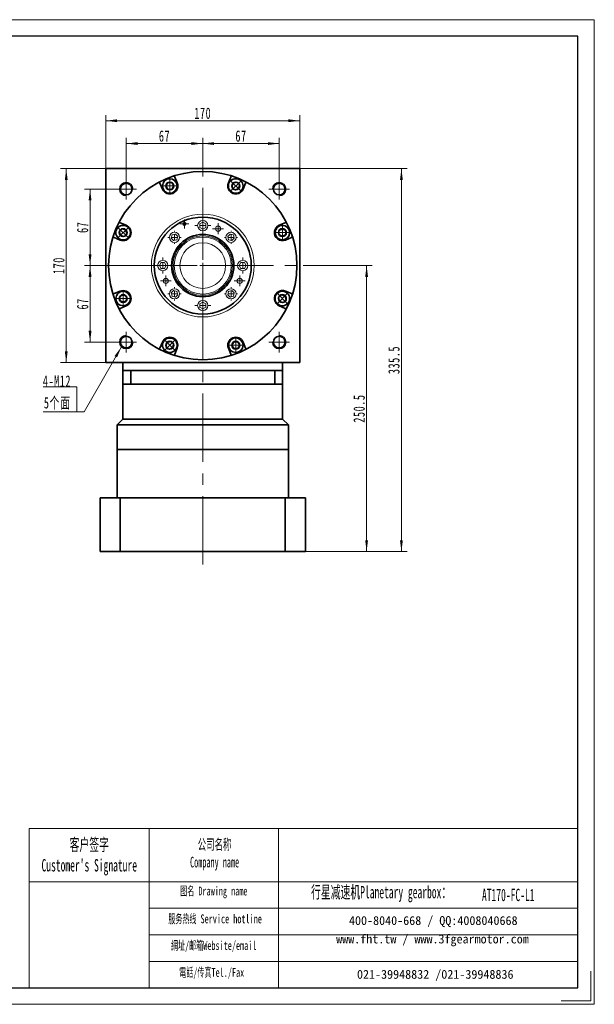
# Model space of a CAD drawing. Header units: millimetres. Extents: x 3611 to 4831, y 145 to 1024.
# Tile 3 of 3: x 4328 to 4831, y 145 to 1008. Entities that reach past the tile are written whole.
import ezdxf

# ---------------------------------------------------------------- set-up
doc = ezdxf.new("R2010")
doc.units = ezdxf.units.MM
doc.header["$LTSCALE"] = 5
doc.set_wipeout_variables(frame=1)
doc.linetypes.add('点画线', pattern=[18, 12, -2, 2, -2])
doc.layers.get('0').update_dxf_attribs({"lineweight": 18})
for name, color, linetype, lineweight in [('7标注层', 4, 'Continuous', 18), ('EB0', 7, 'Continuous', 35), ('SLD-0', 7, 'Continuous', 18), ('中心线层', 1, '点画线', 18), ('图框_外框线', 7, 'Continuous', 18), ('尺寸线层', 3, 'Continuous', 18), ('粗实线层', 7, 'Continuous', 35)]:
    doc.layers.add(name, color=color, linetype=linetype, lineweight=lineweight)
doc.styles.add('SLDTEXTSTYLE4', font='txt', dxfattribs={"width": 0.566667})
doc.styles.add('标准', font='txt', dxfattribs={"width": 0.667})
doc.dimstyles.new('a4-1-1.5', dxfattribs={"dimtxt": 4.5, "dimasz": 4.5, "dimexe": 2.25, "dimexo": 0, "dimgap": 0.75, "dimtad": 1, "dimdec": 3, "dimdsep": 46, "dimtxsty": '标准', "dimblk": '_CAXARROW', "dimcen": 0, "dimdle": 9, "dimazin": 2, "dimtfac": 0.707107, "dimtdec": 3, "dimtix": 1, "dimtmove": 2, "dimatfit": 3, "dimfxl": 0, "dimfrac": 2, "dimtolj": 1, "dimarcsym": 0})

# ---------------------------------------------------------------- blocks, each defined once
blk = doc.blocks.new('*X10')
at = {"layer": '尺寸线层', "linetype": 'Continuous'}
for points in [[(4402.9, 919.41), (4412.8, 920.65), (4412.8, 918.18)], [(4572.9, 919.41), (4563, 920.65), (4563, 918.18)]]:
    blk.add_hatch(color=0, dxfattribs=at).paths.add_polyline_path(points, flags=0)
at = {"layer": '尺寸线层', "color": 0, "linetype": 'Continuous'}
for p, q in [((4402.9, 877.51), (4402.9, 924.36)), ((4572.9, 877.51), (4572.9, 924.36)), ((4402.9, 919.41), (4572.9, 919.41))]:
    blk.add_line(p, q, dxfattribs=at)
at = {"layer": '尺寸线层', "color": 0, "insert": (4487.9, 925.93), "char_height": 9.9, "width": 26.9708, "attachment_point": 5, "line_spacing_factor": 1.15057, "style": '标准'}
blk.add_mtext('\\T1.1;170', dxfattribs=at)
blk = doc.blocks.new('_CAXARROW')
blk.add_hatch(color=0).paths.add_polyline_path([(0, 0), (-1, 0.125), (-1, -0.125)], flags=0)
blk = doc.blocks.new('*X11')
at = {"layer": '尺寸线层', "linetype": 'Continuous'}
for points in [[(4661.93, 877.51), (4663.17, 867.61), (4660.69, 867.61)], [(4661.93, 542.01), (4663.17, 551.91), (4660.69, 551.91)]]:
    blk.add_hatch(color=0, dxfattribs=at).paths.add_polyline_path(points, flags=0)
at = {"layer": '尺寸线层', "color": 0, "linetype": 'Continuous'}
for p, q in [((4572.9, 877.51), (4666.88, 877.51)), ((4661.93, 877.51), (4661.93, 542.01)), ((4577.9, 542.01), (4666.88, 542.01))]:
    blk.add_line(p, q, dxfattribs=at)
at = {"layer": '尺寸线层', "color": 0, "insert": (4655.41, 709.76), "char_height": 9.9, "width": 48.4389, "attachment_point": 5, "rotation": 90, "line_spacing_factor": 1.15057, "style": '标准'}
blk.add_mtext('\\T1.1;335.5', dxfattribs=at)
blk = doc.blocks.new('*X12')
at = {"layer": '尺寸线层', "linetype": 'Continuous'}
for points in [[(4631.44, 792.51), (4632.68, 782.61), (4630.2, 782.61)], [(4631.44, 542.01), (4632.68, 551.91), (4630.2, 551.91)]]:
    blk.add_hatch(color=0, dxfattribs=at).paths.add_polyline_path(points, flags=0)
at = {"layer": '尺寸线层', "color": 0, "linetype": 'Continuous'}
for p, q in [((4575.9, 792.51), (4636.39, 792.51)), ((4631.44, 792.51), (4631.44, 542.01)), ((4576.9, 542.01), (4636.39, 542.01))]:
    blk.add_line(p, q, dxfattribs=at)
at = {"layer": '尺寸线层', "color": 0, "insert": (4624.92, 667.26), "char_height": 9.9, "width": 48.5856, "attachment_point": 5, "rotation": 90, "line_spacing_factor": 1.15057, "style": '标准'}
blk.add_mtext('\\T1.1;250.5', dxfattribs=at)
blk = doc.blocks.new('*X13')
at = {"layer": '尺寸线层', "linetype": 'Continuous'}
for points in [[(4420.9, 899.43), (4430.8, 900.66), (4430.8, 898.19)], [(4487.9, 899.43), (4478, 900.66), (4478, 898.19)]]:
    blk.add_hatch(color=0, dxfattribs=at).paths.add_polyline_path(points, flags=0)
at = {"layer": '尺寸线层', "color": 0, "linetype": 'Continuous'}
for p, q in [((4420.9, 868.51), (4420.9, 904.38)), ((4420.9, 899.43), (4487.9, 899.43)), ((4487.9, 880.51), (4487.9, 904.38))]:
    blk.add_line(p, q, dxfattribs=at)
at = {"layer": '尺寸线层', "color": 0, "insert": (4454.4, 905.94), "char_height": 9.9, "width": 19.8, "attachment_point": 5, "line_spacing_factor": 1.15057, "style": '标准'}
blk.add_mtext('\\T1.1;67', dxfattribs=at)
blk = doc.blocks.new('*X14')
at = {"layer": '尺寸线层', "linetype": 'Continuous'}
for points in [[(4487.9, 899.43), (4497.8, 900.66), (4497.8, 898.19)], [(4554.9, 899.43), (4545, 900.66), (4545, 898.19)]]:
    blk.add_hatch(color=0, dxfattribs=at).paths.add_polyline_path(points, flags=0)
at = {"layer": '尺寸线层', "color": 0, "linetype": 'Continuous'}
for p, q in [((4487.9, 880.51), (4487.9, 904.38)), ((4487.9, 899.43), (4554.9, 899.43)), ((4554.9, 868.51), (4554.9, 904.38))]:
    blk.add_line(p, q, dxfattribs=at)
at = {"layer": '尺寸线层', "color": 0, "insert": (4521.4, 905.94), "char_height": 9.9, "width": 19.8, "attachment_point": 5, "line_spacing_factor": 1.15057, "style": '标准'}
blk.add_mtext('\\T1.1;67', dxfattribs=at)
blk = doc.blocks.new('*X15')
at = {"layer": '尺寸线层', "linetype": 'Continuous'}
for points in [[(4389.17, 859.51), (4390.41, 849.61), (4387.94, 849.61)], [(4389.17, 792.51), (4390.41, 802.41), (4387.94, 802.41)]]:
    blk.add_hatch(color=0, dxfattribs=at).paths.add_polyline_path(points, flags=0)
at = {"layer": '尺寸线层', "color": 0, "linetype": 'Continuous'}
for p, q in [((4411.9, 859.51), (4384.22, 859.51)), ((4389.17, 859.51), (4389.17, 792.51)), ((4399.9, 792.51), (4384.22, 792.51))]:
    blk.add_line(p, q, dxfattribs=at)
at = {"layer": '尺寸线层', "color": 0, "insert": (4382.66, 826.01), "char_height": 9.9, "width": 19.8, "attachment_point": 5, "rotation": 90, "line_spacing_factor": 1.15057, "style": '标准'}
blk.add_mtext('\\T1.1;67', dxfattribs=at)
blk = doc.blocks.new('*X16')
at = {"layer": '尺寸线层', "linetype": 'Continuous'}
for points in [[(4389.17, 792.51), (4390.41, 782.61), (4387.94, 782.61)], [(4389.17, 725.51), (4390.41, 735.41), (4387.94, 735.41)]]:
    blk.add_hatch(color=0, dxfattribs=at).paths.add_polyline_path(points, flags=0)
at = {"layer": '尺寸线层', "color": 0, "linetype": 'Continuous'}
for p, q in [((4399.9, 792.51), (4384.22, 792.51)), ((4389.17, 792.51), (4389.17, 725.51)), ((4411.9, 725.51), (4384.22, 725.51))]:
    blk.add_line(p, q, dxfattribs=at)
at = {"layer": '尺寸线层', "color": 0, "insert": (4382.66, 759.01), "char_height": 9.9, "width": 19.8, "attachment_point": 5, "rotation": 90, "line_spacing_factor": 1.15057, "style": '标准'}
blk.add_mtext('\\T1.1;67', dxfattribs=at)
blk = doc.blocks.new('*X17')
at = {"layer": '尺寸线层', "linetype": 'Continuous'}
for points in [[(4368.31, 877.51), (4369.54, 867.61), (4367.07, 867.61)], [(4368.31, 707.51), (4369.54, 717.41), (4367.07, 717.41)]]:
    blk.add_hatch(color=0, dxfattribs=at).paths.add_polyline_path(points, flags=0)
at = {"layer": '尺寸线层', "color": 0, "linetype": 'Continuous'}
for p, q in [((4402.9, 877.51), (4363.36, 877.51)), ((4368.31, 877.51), (4368.31, 707.51)), ((4402.9, 707.51), (4363.36, 707.51))]:
    blk.add_line(p, q, dxfattribs=at)
at = {"layer": '尺寸线层', "color": 0, "insert": (4361.79, 792.51), "char_height": 9.9, "width": 26.9708, "attachment_point": 5, "rotation": 90, "line_spacing_factor": 1.15057, "style": '标准'}
blk.add_mtext('\\T1.1;170', dxfattribs=at)
blk = doc.blocks.new('*X18')
at = {"layer": '中心线层', "linetype": '点画线', "lineweight": 18}
for p, q in [((-7.37, 0), (7.37, 0)), ((0, -7.37), (0, 7.37))]:
    blk.add_line(p, q, dxfattribs=at)
at = {"layer": '粗实线层'}
for p, q in [((-3.46, 0), (-1.73, 3)), ((-3.46, 0), (-1.73, -3)), ((-1.73, 3), (1.73, 3)), ((3.46, 0), (1.73, 3)), ((3.46, 0), (1.73, 3)), ((3.46, 0), (1.73, -3)), ((-1.73, -3), (1.73, -3))]:
    blk.add_line(p, q, dxfattribs=at)
blk.add_circle((0, 0), 3.46, dxfattribs=at)
for start, end in [(0, 180), (180, 360)]:
    blk.add_arc((0, 0), 6.37, start, end, dxfattribs=at)
blk = doc.blocks.new('*X19')
at = {"layer": '尺寸线层', "linetype": 'Continuous'}
blk.add_hatch(color=0, dxfattribs=at).paths.add_polyline_path([(39.19, 56.94), (35.35, 47.73), (33.2, 48.96)], flags=0)
at = {"layer": '尺寸线层', "color": 0, "linetype": 'Continuous'}
blk.add_line((39.19, 56.94), (6.6, 0), dxfattribs=at)
at = {"layer": '尺寸线层', "color": 0}
for p, q in [((0, 22.12), (-29.39, 22.12)), ((0, 0), (0, 22.12)), ((0, 0), (-29.39, 0)), ((6.6, 0), (0, 0))]:
    blk.add_line(p, q, dxfattribs=at)
at = {"layer": '尺寸线层', "color": 0, "insert": (-4.95, 1.98), "char_height": 9.9, "width": 48.8791, "attachment_point": 9, "line_spacing_factor": 1.15057, "style": '标准'}
blk.add_mtext('\\T1.1;4-M12\\P5个面', dxfattribs=at)
blk = doc.blocks.new('SW_CENTERMARKSYMBOL_0')
at = {"color": 0, "linetype": 'Continuous', "lineweight": 0}
for p, q in [((0, 5), (0, 47.5)), ((-5, 0), (-47.5, 0)), ((0, 0), (-2.5, 0)), ((0, 0), (0, 2.5)), ((0, 0), (0, -2.5)), ((0, 0), (2.5, 0)), ((5, 0), (47.5, 0)), ((0, -5), (0, -47.5))]:
    blk.add_line(p, q, dxfattribs=at)
blk = doc.blocks.new('SW_CENTERMARKSYMBOL_1')
at = {"color": 0, "linetype": 'Continuous', "lineweight": 0}
for p, q in [((-5, 0), (-7, 0)), ((0, 0), (-2.5, 0)), ((0, 5), (0, 7)), ((0, 0), (0, 2.5)), ((0, 0), (0, -2.5)), ((0, 0), (2.5, 0)), ((5, 0), (7, 0)), ((0, -5), (0, -7))]:
    blk.add_line(p, q, dxfattribs=at)
blk = doc.blocks.new('SW_CENTERMARKSYMBOL_2')
at = {"color": 0, "linetype": 'Continuous', "lineweight": 0}
for p, q in [((-5, 0), (-5.8, 0)), ((0, 0), (-2.5, 0)), ((0, 5), (0, 5.8)), ((0, 0), (0, 2.5)), ((0, 0), (0, -2.5)), ((0, 0), (2.5, 0)), ((5, 0), (5.8, 0)), ((0, -5), (0, -5.8))]:
    blk.add_line(p, q, dxfattribs=at)
blk = doc.blocks.new('SW_CENTERMARKSYMBOL_3')
at = {"color": 0, "linetype": 'Continuous', "lineweight": 0}
for p, q in [((-5, 0), (-7, 0)), ((0, 0), (-2.5, 0)), ((0, 5), (0, 7)), ((0, 0), (0, 2.5)), ((0, 0), (0, -2.5)), ((0, 0), (2.5, 0)), ((5, 0), (7, 0)), ((0, -5), (0, -7))]:
    blk.add_line(p, q, dxfattribs=at)
blk = doc.blocks.new('SW_CENTERMARKSYMBOL_4')
at = {"color": 0, "linetype": 'Continuous', "lineweight": 0}
for p, q in [((-5, 0), (-5.8, 0)), ((0, 0), (-2.5, 0)), ((0, 5), (0, 5.8)), ((0, 0), (0, 2.5)), ((0, 0), (0, -2.5)), ((0, 0), (2.5, 0)), ((5, 0), (5.8, 0)), ((0, -5), (0, -5.8))]:
    blk.add_line(p, q, dxfattribs=at)
blk = doc.blocks.new('SW_CENTERMARKSYMBOL_5')
at = {"color": 0, "linetype": 'Continuous', "lineweight": 0}
for p, q in [((-5, 0), (-7, 0)), ((0, 0), (-2.5, 0)), ((0, 5), (0, 7)), ((0, 0), (0, 2.5)), ((0, 0), (0, -2.5)), ((0, 0), (2.5, 0)), ((5, 0), (7, 0)), ((0, -5), (0, -7))]:
    blk.add_line(p, q, dxfattribs=at)
blk = doc.blocks.new('SW_CENTERMARKSYMBOL_6')
at = {"color": 0, "linetype": 'Continuous', "lineweight": 0}
for p, q in [((-5, 0), (-5.8, 0)), ((0, 0), (-2.5, 0)), ((0, 5), (0, 5.8)), ((0, 0), (0, 2.5)), ((0, 0), (0, -2.5)), ((0, 0), (2.5, 0)), ((5, 0), (5.8, 0)), ((0, -5), (0, -5.8))]:
    blk.add_line(p, q, dxfattribs=at)
blk = doc.blocks.new('SW_CENTERMARKSYMBOL_7')
at = {"color": 0, "linetype": 'Continuous', "lineweight": 0}
for p, q in [((-5, 0), (-7, 0)), ((0, 0), (-2.5, 0)), ((0, 5), (0, 7)), ((0, 0), (0, 2.5)), ((0, 0), (0, -2.5)), ((0, 0), (2.5, 0)), ((5, 0), (7, 0)), ((0, -5), (0, -7))]:
    blk.add_line(p, q, dxfattribs=at)
blk = doc.blocks.new('SW_CENTERMARKSYMBOL_8')
at = {"color": 0, "linetype": 'Continuous', "lineweight": 0}
for p, q in [((-5, 0), (-5.8, 0)), ((0, 0), (-2.5, 0)), ((0, 5), (0, 5.8)), ((0, 0), (0, 2.5)), ((0, 0), (0, -2.5)), ((0, 0), (2.5, 0)), ((5, 0), (5.8, 0)), ((0, -5), (0, -5.8))]:
    blk.add_line(p, q, dxfattribs=at)
blk = doc.blocks.new('SW_CENTERMARKSYMBOL_9')
at = {"color": 0, "linetype": 'Continuous', "lineweight": 0}
for p, q in [((-2.5, 0), (-3.96, 0)), ((0, 0), (-2.5, 0)), ((0, 2.5), (0, 3.96)), ((0, 0), (0, 2.5)), ((0, 0), (0, -2.5)), ((0, 0), (2.5, 0)), ((2.5, 0), (3.96, 0)), ((0, -2.5), (0, -3.96))]:
    blk.add_line(p, q, dxfattribs=at)
blk = doc.blocks.new('SW_CENTERMARKSYMBOL_10')
at = {"color": 0, "linetype": 'Continuous', "lineweight": 0}
for p, q in [((-2.5, 0), (-4.75, 0)), ((0, 0), (-2.5, 0)), ((0, 2.5), (0, 4.75)), ((0, 0), (0, 2.5)), ((0, 0), (0, -2.5)), ((0, 0), (2.5, 0)), ((2.5, 0), (4.75, 0)), ((0, -2.5), (0, -4.75))]:
    blk.add_line(p, q, dxfattribs=at)
blk = doc.blocks.new('SW_CENTERMARKSYMBOL_11')
at = {"color": 0, "linetype": 'Continuous', "lineweight": 0}
for p, q in [((-2.5, 0), (-4.75, 0)), ((0, 0), (-2.5, 0)), ((0, 2.5), (0, 4.75)), ((0, 0), (0, 2.5)), ((0, 0), (0, -2.5)), ((0, 0), (2.5, 0)), ((2.5, 0), (4.75, 0)), ((0, -2.5), (0, -4.75))]:
    blk.add_line(p, q, dxfattribs=at)
blk = doc.blocks.new('SW_CENTERMARKSYMBOL_12')
at = {"color": 0, "linetype": 'Continuous', "lineweight": 0}
for p, q in [((-2.5, 0), (-4.75, 0)), ((0, 0), (-2.5, 0)), ((0, 2.5), (0, 4.75)), ((0, 0), (0, 2.5)), ((0, 0), (0, -2.5)), ((0, 0), (2.5, 0)), ((2.5, 0), (4.75, 0)), ((0, -2.5), (0, -4.75))]:
    blk.add_line(p, q, dxfattribs=at)

msp = doc.modelspace()

# ---------------------------------------------------------------- linework, layer by layer
at = {"color": 7, "linetype": 'Continuous', "lineweight": 15}
for p, q in [((4485.2996, 829.0091), (4485.1496, 829.0957)), ((4487.8977, 830.5091), (4485.2996, 829.0091)), ((4485.2996, 829.0091), (4485.2996, 826.0091)), ((4485.2996, 829.0091), (4485.4496, 828.9225)), ((4487.8977, 830.6823), (4487.8977, 830.5091)), ((4490.4957, 829.0091), (4487.8977, 830.5091)), ((4487.8977, 830.3359), (4487.8977, 830.5091)), ((4490.3457, 828.9225), (4490.4957, 829.0091)), ((4490.6457, 829.0957), (4490.4957, 829.0091)), ((4490.4957, 826.0091), (4490.4957, 829.0091)), ((4460.9051, 819.5016), (4461.0276, 819.3791)), ((4463.9254, 820.1556), (4461.0276, 819.3791)), ((4463.8806, 819.9883), (4463.9254, 820.1556)), ((4463.9702, 820.3229), (4463.9254, 820.1556)), ((4466.0467, 818.0343), (4463.9254, 820.1556)), ((4485.1496, 825.9225), (4485.2996, 826.0091)), ((4485.4496, 826.0957), (4485.2996, 826.0091)), ((4485.2996, 826.0091), (4487.8977, 824.5091)), ((4487.8977, 824.5091), (4490.4957, 826.0091)), ((4487.8977, 824.6823), (4487.8977, 824.5091)), ((4487.8977, 824.3359), (4487.8977, 824.5091)), ((4490.3457, 826.0957), (4490.4957, 826.0091)), ((4490.6457, 825.9225), (4490.4957, 826.0091)), ((4511.87, 820.1556), (4509.7486, 818.0343)), ((4511.87, 820.1556), (4511.8251, 820.3229)), ((4514.7677, 819.3791), (4511.87, 820.1556)), ((4511.87, 820.1556), (4511.9148, 819.9883)), ((4514.8902, 819.5016), (4514.7677, 819.3791)), ((4460.2512, 816.4814), (4460.0839, 816.4365)), ((4461.0276, 819.3791), (4460.2512, 816.4814)), ((4460.2512, 816.4814), (4460.4185, 816.5262)), ((4460.2512, 816.4814), (4462.3725, 814.36)), ((4461.1501, 819.2567), (4461.0276, 819.3791)), ((4462.3276, 814.1927), (4462.3725, 814.36)), ((4462.3725, 814.36), (4465.2703, 815.1365)), ((4462.4173, 814.5273), (4462.3725, 814.36)), ((4465.1478, 815.259), (4465.2703, 815.1365)), ((4465.2703, 815.1365), (4466.0467, 818.0343)), ((4465.3927, 815.014), (4465.2703, 815.1365)), ((4465.8794, 817.9895), (4466.0467, 818.0343)), ((4466.214, 818.0791), (4466.0467, 818.0343)), ((4509.5813, 818.0791), (4509.7486, 818.0343)), ((4509.7486, 818.0343), (4510.5251, 815.1365)), ((4509.9159, 817.9895), (4509.7486, 818.0343)), ((4510.4026, 815.014), (4510.5251, 815.1365)), ((4510.6476, 815.259), (4510.5251, 815.1365)), ((4510.5251, 815.1365), (4513.4229, 814.36)), ((4513.378, 814.5273), (4513.4229, 814.36)), ((4513.4229, 814.36), (4515.5442, 816.4814)), ((4513.4677, 814.1927), (4513.4229, 814.36)), ((4514.6453, 819.2567), (4514.7677, 819.3791)), ((4515.5442, 816.4814), (4514.7677, 819.3791)), ((4515.3769, 816.5262), (4515.5442, 816.4814)), ((4515.7115, 816.4365), (4515.5442, 816.4814)), ((4451.3977, 795.1072), (4449.8977, 792.5091)), ((4451.3111, 795.2572), (4451.3977, 795.1072)), ((4454.3977, 795.1072), (4451.3977, 795.1072)), ((4451.4843, 794.9572), (4451.3977, 795.1072)), ((4454.3111, 794.9572), (4454.3977, 795.1072)), ((4454.4843, 795.2572), (4454.3977, 795.1072)), ((4455.8977, 792.5091), (4454.3977, 795.1072)), ((4521.3977, 795.1072), (4519.8977, 792.5091)), ((4521.3111, 795.2572), (4521.3977, 795.1072)), ((4524.3977, 795.1072), (4521.3977, 795.1072)), ((4521.4843, 794.9572), (4521.3977, 795.1072)), ((4524.3977, 795.1072), (4524.3111, 794.9572)), ((4524.3977, 795.1072), (4524.4843, 795.2572)), ((4525.8977, 792.5091), (4524.3977, 795.1072)), ((4449.7245, 792.5091), (4449.8977, 792.5091)), ((4449.8977, 792.5091), (4451.3977, 789.911)), ((4450.0709, 792.5091), (4449.8977, 792.5091)), ((4451.3977, 789.911), (4451.3111, 789.761)), ((4451.3977, 789.911), (4451.4843, 790.061)), ((4451.3977, 789.911), (4454.3977, 789.911)), ((4454.3111, 790.061), (4454.3977, 789.911)), ((4454.3977, 789.911), (4455.8977, 792.5091)), ((4454.4843, 789.761), (4454.3977, 789.911)), ((4455.7245, 792.5091), (4455.8977, 792.5091)), ((4456.0709, 792.5091), (4455.8977, 792.5091)), ((4519.7245, 792.5091), (4519.8977, 792.5091)), ((4519.8977, 792.5091), (4521.3977, 789.911)), ((4520.0709, 792.5091), (4519.8977, 792.5091)), ((4521.3111, 789.761), (4521.3977, 789.911)), ((4521.4843, 790.061), (4521.3977, 789.911)), ((4521.3977, 789.911), (4524.3977, 789.911)), ((4524.3111, 790.061), (4524.3977, 789.911)), ((4524.3977, 789.911), (4525.8977, 792.5091)), ((4524.4843, 789.761), (4524.3977, 789.911)), ((4525.7245, 792.5091), (4525.8977, 792.5091)), ((4526.0709, 792.5091), (4525.8977, 792.5091)), ((4460.0839, 768.5816), (4460.2512, 768.5368)), ((4462.3725, 770.6581), (4460.2512, 768.5368)), ((4460.2512, 768.5368), (4461.0276, 765.639)), ((4460.4185, 768.492), (4460.2512, 768.5368)), ((4462.3276, 770.8254), (4462.3725, 770.6581)), ((4465.2703, 769.8817), (4462.3725, 770.6581)), ((4462.4173, 770.4908), (4462.3725, 770.6581)), ((4465.1478, 769.7592), (4465.2703, 769.8817)), ((4465.3927, 770.0041), (4465.2703, 769.8817)), ((4466.0467, 766.9839), (4465.2703, 769.8817)), ((4510.5251, 769.8817), (4509.7486, 766.9839)), ((4510.4026, 770.0041), (4510.5251, 769.8817)), ((4513.4229, 770.6581), (4510.5251, 769.8817)), ((4510.6476, 769.7592), (4510.5251, 769.8817)), ((4513.378, 770.4908), (4513.4229, 770.6581)), ((4513.4677, 770.8254), (4513.4229, 770.6581)), ((4515.5442, 768.5368), (4513.4229, 770.6581)), ((4514.7677, 765.639), (4515.5442, 768.5368)), ((4515.5442, 768.5368), (4515.3769, 768.492)), ((4515.5442, 768.5368), (4515.7115, 768.5816)), ((4460.9051, 765.5166), (4461.0276, 765.639)), ((4461.1501, 765.7615), (4461.0276, 765.639)), ((4461.0276, 765.639), (4463.9254, 764.8626)), ((4463.9254, 764.8626), (4463.8806, 765.0299)), ((4463.9254, 764.8626), (4466.0467, 766.9839)), ((4463.9254, 764.8626), (4463.9702, 764.6953)), ((4465.8794, 767.0287), (4466.0467, 766.9839)), ((4466.214, 766.9391), (4466.0467, 766.9839)), ((4485.1496, 759.0957), (4485.2996, 759.0091)), ((4487.8977, 760.5091), (4485.2996, 759.0091)), ((4487.8977, 760.6823), (4487.8977, 760.5091)), ((4490.4957, 759.0091), (4487.8977, 760.5091)), ((4487.8977, 760.3359), (4487.8977, 760.5091)), ((4490.6457, 759.0957), (4490.4957, 759.0091)), ((4509.5813, 766.9391), (4509.7486, 766.9839)), ((4509.9159, 767.0287), (4509.7486, 766.9839)), ((4509.7486, 766.9839), (4511.87, 764.8626)), ((4511.8251, 764.6953), (4511.87, 764.8626)), ((4511.87, 764.8626), (4514.7677, 765.639)), ((4511.9148, 765.0299), (4511.87, 764.8626)), ((4514.6453, 765.7615), (4514.7677, 765.639)), ((4514.8902, 765.5166), (4514.7677, 765.639)), ((4485.1496, 755.9225), (4485.2996, 756.0091)), ((4485.2996, 759.0091), (4485.2996, 756.0091)), ((4485.4496, 758.9225), (4485.2996, 759.0091)), ((4485.4496, 756.0957), (4485.2996, 756.0091)), ((4485.2996, 756.0091), (4487.8977, 754.5091)), ((4487.8977, 754.5091), (4490.4957, 756.0091)), ((4487.8977, 754.6823), (4487.8977, 754.5091)), ((4487.8977, 754.3359), (4487.8977, 754.5091)), ((4490.3457, 758.9225), (4490.4957, 759.0091)), ((4490.4957, 756.0091), (4490.3457, 756.0957)), ((4490.4957, 756.0091), (4490.4957, 759.0091)), ((4490.4957, 756.0091), (4490.6457, 755.9225))]:
    msp.add_line(p, q, dxfattribs=at)
msp.add_line((4440.8924, 299.3139), (4440.8924, 159.8902))
for centre, radius in [((4487.8977, 792.5091), 45), ((4471.8096, 829.0653), 1.458), ((4471.8096, 829.0653), 1.0389), ((4487.8977, 827.5091), 4.5), ((4501.2916, 824.8449), 2.25), ((4487.8977, 792.5091), 25), ((4452.8977, 792.5091), 4.5), ((4522.8977, 792.5091), 4.5), ((4455.5619, 779.1152), 2.25), ((4520.2335, 779.1152), 2.25), ((4487.8977, 757.5091), 4.5)]:
    msp.add_circle(centre, radius, dxfattribs=at)
msp.add_circle((4487.8977, 792.5091), 20)
for centre, radius, start, end in [((4463.1489, 817.2578), 4.5, 45, 225), ((4463.1489, 817.2578), 4.5, 225, 45), ((4512.6464, 817.2578), 4.5, 135, 315), ((4512.6464, 817.2578), 4.5, 315, 135), ((4487.8977, 792.5091), 26.0288, 90.0010597, 180), ((4487.8977, 792.5091), 26.031, 270, 90), ((4487.8977, 792.5091), 26.0288, 180, 269.9989015), ((4463.1489, 767.7603), 4.5, 135, 315), ((4463.1489, 767.7603), 4.5, 315, 135), ((4512.6464, 767.7603), 4.5, 45, 225), ((4512.6464, 767.7603), 4.5, 225, 45)]:
    msp.add_arc(centre, radius, start, end, dxfattribs=at)
at = {"layer": '7标注层', "color": 0}
msp.add_line((4335.719, 299.3139), (4335.719, 159.9141), dxfattribs=at)
at = {"layer": 'EB0', "linetype": 'Continuous', "lineweight": 35}
for p, q in [((4417.8977, 700.5091), (4557.8977, 700.5091)), ((4417.8977, 688.5091), (4417.8977, 658.0091)), ((4557.8977, 688.5091), (4557.8977, 658.0091)), ((4412.8977, 653.0091), (4417.8977, 658.0091)), ((4562.8977, 653.0091), (4557.8977, 658.0091)), ((4412.8977, 631.5091), (4412.8977, 653.0091)), ((4562.8977, 631.5091), (4562.8977, 653.0091)), ((4562.8977, 631.5091), (4412.8977, 631.5091)), ((4397.8977, 589.0091), (4397.8977, 542.0091)), ((4577.8977, 589.0091), (4397.8977, 589.0091)), ((4577.8977, 589.0091), (4577.8977, 542.0091)), ((4397.8977, 542.0091), (4577.8977, 542.0091))]:
    msp.add_line(p, q, dxfattribs=at)
at = {"layer": 'EB0'}
for p, q in [((4412.8977, 631.5091), (4412.8977, 589.0091)), ((4562.8977, 631.5091), (4562.8977, 589.0091))]:
    msp.add_line(p, q, dxfattribs=at)
at = {"layer": '中心线层'}
for p, q in [((4487.8977, 530.5314), (4487.8977, 880.5091)), ((4420.8977, 850.5091), (4420.8977, 868.5091)), ((4554.8977, 868.5091), (4554.8977, 850.5091)), ((4411.8977, 859.5091), (4429.8977, 859.5091)), ((4545.8977, 859.5091), (4563.8977, 859.5091)), ((4399.8977, 792.5091), (4575.8977, 792.5091)), ((4420.8977, 716.5091), (4420.8977, 734.5091)), ((4554.8977, 734.5091), (4554.8977, 716.5091)), ((4429.8977, 725.5091), (4411.8977, 725.5091)), ((4563.8977, 725.5091), (4545.8977, 725.5091))]:
    msp.add_line(p, q, dxfattribs=at)
at = {"layer": '图框_外框线'}
for p, q in [((4335.719, 299.3139), (4440.8924, 299.3139)), ((4440.8924, 299.3139), (4440.8924, 159.9141)), ((4440.8924, 299.3139), (4816.3915, 299.3139)), ((4554.2096, 299.3139), (4554.2096, 159.9141)), ((4335.719, 252.7961), (4440.8924, 252.7961)), ((4440.8924, 252.7961), (4816.3915, 252.7961)), ((4440.8924, 229.5372), (4816.3915, 229.5372)), ((4440.8924, 206.2782), (4816.3915, 206.2782)), ((4440.8924, 183.0193), (4816.3915, 183.0193))]:
    msp.add_line(p, q, dxfattribs=at)
at = {"layer": '图框_外框线', "color": 3}
msp.add_lwpolyline([(4828.0081, 174.4348), (4828.0081, 148.2975), (4801.8708, 148.2975)], dxfattribs=at)
at = {"layer": '粗实线层'}
for p, q in [((4402.8977, 707.5091), (4402.8977, 877.5091)), ((4402.8977, 877.5091), (4572.8977, 877.5091)), ((4572.8977, 707.5091), (4572.8977, 877.5091)), ((4417.8977, 700.5091), (4417.8977, 707.5091)), ((4557.8977, 700.5091), (4557.8977, 707.5091)), ((4417.8977, 700.5091), (4417.8977, 688.5091)), ((4424.8977, 700.5091), (4424.8977, 688.5091)), ((4550.8977, 700.5091), (4550.8977, 688.5091)), ((4557.8977, 700.5091), (4557.8977, 688.5091)), ((4557.8977, 688.5091), (4417.8977, 688.5091)), ((4417.8977, 658.0091), (4557.8977, 658.0091)), ((4412.8977, 653.0091), (4562.8977, 653.0091)), ((4412.8977, 631.5091), (4562.8977, 631.5091)), ((4412.8977, 589.0091), (4412.8977, 631.5091)), ((4562.8977, 631.5091), (4562.8977, 589.0091)), ((4415.6896, 542.0091), (4415.6896, 589.0091)), ((4560.1057, 542.0091), (4560.1057, 589.0091))]:
    msp.add_line(p, q, dxfattribs=at)
msp.add_lwpolyline([(4572.8977, 707.5091), (4402.8977, 707.5091)], dxfattribs=at)
for centre, radius in [((4487.8977, 792.5091), 82.5), ((4420.8977, 859.5091), 5.1), ((4554.8977, 859.5091), 5.1), ((4487.8977, 792.5091), 42.5), ((4487.8977, 792.5091), 27.25), ((4420.8977, 725.5091), 5.1), ((4554.8977, 725.5091), 5.1)]:
    msp.add_circle(centre, radius, dxfattribs=at)
at = {"layer": '粗实线层', "lineweight": 18}
for centre, start, end in [((4420.8977, 859.5091), 0, 270), ((4554.8977, 859.5091), 270, 180), ((4420.8977, 725.5091), 90, 360), ((4554.8977, 725.5091), 180, 90)]:
    msp.add_arc(centre, 6, start, end, dxfattribs=at)

# ---------------------------------------------------------------- block references
at = {"color": 7, "linetype": 'Continuous', "lineweight": 0}
for name, p in [('SW_CENTERMARKSYMBOL_0', (4487.8977, 792.5091)), ('SW_CENTERMARKSYMBOL_9', (4471.8096, 829.0653)), ('SW_CENTERMARKSYMBOL_1', (4487.8977, 827.5091)), ('SW_CENTERMARKSYMBOL_10', (4501.2916, 824.8449)), ('SW_CENTERMARKSYMBOL_2', (4463.1489, 817.2578)), ('SW_CENTERMARKSYMBOL_8', (4512.6464, 817.2578)), ('SW_CENTERMARKSYMBOL_3', (4452.8977, 792.5091)), ('SW_CENTERMARKSYMBOL_7', (4522.8977, 792.5091)), ('SW_CENTERMARKSYMBOL_11', (4455.5619, 779.1152)), ('SW_CENTERMARKSYMBOL_12', (4520.2335, 779.1152)), ('SW_CENTERMARKSYMBOL_4', (4463.1489, 767.7603)), ('SW_CENTERMARKSYMBOL_6', (4512.6464, 767.7603)), ('SW_CENTERMARKSYMBOL_5', (4487.8977, 757.5091))]:
    msp.add_blockref(name, p, dxfattribs=at)
at = {"layer": '尺寸线层'}
msp.add_blockref('*X19', (4377.4649, 664.3268), dxfattribs=at)

# ---------------------------------------------------------------- texts
at = {"layer": 'SLD-0', "color": 1, "attachment_point": 2, "style": 'SLDTEXTSTYLE4'}
for s, insert, char_height, width in [("{\\fSimSun|b1|i0|c134|p2;客户签字\\PCustomer's Signature}", (4388.487, 290.7079), 10.85416, 135.026867), ('{\\fSimSun|b1|i0|c134|p2;公司名称\\PCompany name}', (4498.2697, 290.1317), 9.303566, 120.452126), ('{\\fSimSun|b1|i0|c134|p2;  \\H1.1667x;行星减速机Planetary gearbox\\fSimSun|b0|i0|c134|p2;：}', (4640.5646, 249.1067), 9.303566, 146.323131), ('{\\fSimSun|b1|i0|c134|p2;图名 Drawing name}', (4497.6338, 248.5086), 7.752971, 99.150303), ('AT170-FC-L1', (4755.5062, 246.6365), 10.85416, 78.99093), ('{\\fSimSun|b1|i0|c134|p2;服务热线 Service hotline}', (4498.7332, 224.1296), 7.752971, 110.462962), ('{\\fSimSun|b1|i0|c134|p2;網址/邮箱Website/email}', (4497.526, 200.7711), 7.752971, 114.981547), ('{\\fSimSun|b1|i0|c134|p2;電話/传真Tel./Fax}', (4495.789, 177.2305), 7.752971, 116.364438)]:
    msp.add_mtext(s, dxfattribs=dict(at, insert=insert, char_height=char_height, width=width))
at = {"layer": 'SLD-0', "color": 1, "char_height": 7.752971, "attachment_point": 2}
for s, insert, width in [('{\\fSimSun|b1|i0|c134|p2;400-8040-668 / QQ:4008040668}', (4689.8469, 222.6481), 225.730932), ('{\\fSimSun|b1|i0|c134|p2;www.fht.tw / www.3fgearmotor.com }', (4689.132, 206.4998), 225.985043), ('{\\fSimSun|b1|i0|c134|p2;021-39948832 /021-39948836 }', (4691.5759, 175.5353), 172.556675)]:
    msp.add_mtext(s, dxfattribs=dict(at, insert=insert, width=width))

# ---------------------------------------------------------------- dimensions: what is measured, and where the dimension line sits
at = {"layer": '尺寸线层'}
for base, p1, p2, picture, middle in [((4572.8977, 919.4144), (4402.8977, 877.5091), (4572.8977, 877.5091), '*X10', (4487.8977, 925.9319)), ((4487.8977, 899.4255), (4420.8977, 868.5091), (4487.8977, 880.5091), '*X13', (4454.3977, 905.943)), ((4554.8977, 899.4255), (4487.8977, 880.5091), (4554.8977, 868.5091), '*X14', (4521.3977, 905.943))]:
    dim = msp.add_linear_dim(base=base, p1=p1, p2=p2, dimstyle='a4-1-1.5', override={"dimsah": 1, "dimtfill": 1, "dimtzin": 8}, dxfattribs=at)
    dim.commit()
    dim.dimension.update_dxf_attribs({"geometry": picture, "text_midpoint": middle, "dimtype": 160})
for base, p1, p2, picture, middle in [((4368.3063, 707.5091), (4402.8977, 877.5091), (4402.8977, 707.5091), '*X17', (4361.7888, 792.5091)), ((4661.9301, 542.0091), (4572.8977, 877.5091), (4577.8977, 542.0091), '*X11', (4655.4126, 709.7591)), ((4389.1737, 792.5091), (4411.8977, 859.5091), (4399.8977, 792.5091), '*X15', (4382.6562, 826.0091)), ((4389.1737, 725.5091), (4399.8977, 792.5091), (4411.8977, 725.5091), '*X16', (4382.6562, 759.0091)), ((4631.4381, 542.0091), (4575.8977, 792.5091), (4576.8977, 542.0091), '*X12', (4624.9206, 667.2591))]:
    dim = msp.add_linear_dim(base=base, p1=p1, p2=p2, angle=270, dimstyle='a4-1-1.5', override={"dimsah": 1, "dimtfill": 1, "dimtzin": 8}, dxfattribs=at)
    dim.commit()
    dim.dimension.update_dxf_attribs({"geometry": picture, "text_midpoint": middle, "dimtype": 160})

# ---------------------------------------------------------------- next in the draw order: wipeouts: each hides what was drawn before it
for points in [[(4465.3701, 862.262), (4465.2894, 863.2721), (4465.2894, 863.2721), (4464.7593, 864.9827), (4463.7737, 866.4778), (4462.4107, 867.6393), (4460.778, 868.3751), (4459.0051, 868.627), (4459.0051, 868.627), (4457.2321, 868.3751), (4455.5995, 867.6393), (4454.2364, 866.4778), (4453.2508, 864.9827), (4452.7207, 863.2721), (4452.7207, 863.2721), (4452.6401, 862.262), (4452.6401, 862.262), (4452.857, 860.6146), (4453.4928, 859.0795), (4454.5043, 857.7613), (4455.8226, 856.7497), (4457.3577, 856.1139), (4459.0051, 855.897), (4459.0051, 855.897), (4460.972, 856.2085), (4462.7463, 857.1126), (4464.1545, 858.5207), (4465.0585, 860.2951)], [(4521.291, 857.7613), (4521.9482, 858.5326), (4521.9482, 858.5326), (4522.7829, 860.1169), (4523.1433, 861.8711), (4523.0007, 863.6562), (4522.3666, 865.3309), (4521.291, 866.7627), (4521.291, 866.7627), (4519.8592, 867.8383), (4518.1845, 868.4724), (4516.3994, 868.615), (4514.6452, 868.2546), (4513.0609, 867.42), (4513.0609, 867.42), (4512.2895, 866.7627), (4512.2895, 866.7627), (4511.278, 865.4445), (4510.6422, 863.9094), (4510.4253, 862.262), (4510.6422, 860.6146), (4511.278, 859.0795), (4512.2895, 857.7613), (4512.2895, 857.7613), (4513.9006, 856.5907), (4515.7946, 855.9754), (4517.786, 855.9754), (4519.6799, 856.5907)], [(4422.6455, 825.9024), (4421.8742, 826.5597), (4421.8742, 826.5597), (4420.2898, 827.3943), (4418.5357, 827.7547), (4416.7506, 827.6121), (4415.0758, 826.978), (4413.644, 825.9024), (4413.644, 825.9024), (4412.5685, 824.4706), (4411.9343, 822.7959), (4411.7918, 821.0108), (4412.1521, 819.2566), (4412.9868, 817.6723), (4412.9868, 817.6723), (4413.644, 816.9009), (4413.644, 816.9009), (4414.9623, 815.8894), (4416.4974, 815.2536), (4418.1448, 815.0367), (4419.7921, 815.2536), (4421.3273, 815.8894), (4422.6455, 816.9009), (4422.6455, 816.9009), (4423.816, 818.512), (4424.4314, 820.406), (4424.4314, 822.3974), (4423.816, 824.2913)], [(4557.6506, 815.0367), (4558.6607, 815.1174), (4558.6607, 815.1174), (4560.3712, 815.6475), (4561.8664, 816.633), (4563.0279, 817.9961), (4563.7637, 819.6287), (4564.0156, 821.4017), (4564.0156, 821.4017), (4563.7637, 823.1747), (4563.0279, 824.8073), (4561.8664, 826.1703), (4560.3712, 827.1559), (4558.6607, 827.686), (4558.6607, 827.686), (4557.6506, 827.7667), (4557.6506, 827.7667), (4556.0032, 827.5498), (4554.4681, 826.9139), (4553.1498, 825.9024), (4552.1383, 824.5842), (4551.5025, 823.0491), (4551.2856, 821.4017), (4551.2856, 821.4017), (4551.5971, 819.4348), (4552.5012, 817.6604), (4553.9093, 816.2523), (4555.6837, 815.3482)], [(4418.1448, 769.9815), (4417.1346, 769.9008), (4417.1346, 769.9008), (4415.4241, 769.3707), (4413.9289, 768.3851), (4412.7675, 767.0221), (4412.0317, 765.3895), (4411.7798, 763.6165), (4411.7798, 763.6165), (4412.0317, 761.8435), (4412.7675, 760.2109), (4413.9289, 758.8478), (4415.4241, 757.8623), (4417.1346, 757.3322), (4417.1346, 757.3322), (4418.1448, 757.2515), (4418.1448, 757.2515), (4419.7921, 757.4684), (4421.3273, 758.1042), (4422.6455, 759.1158), (4423.657, 760.434), (4424.2929, 761.9691), (4424.5098, 763.6165), (4424.5098, 763.6165), (4424.1982, 765.5834), (4423.2942, 767.3577), (4421.886, 768.7659), (4420.1117, 769.67)], [(4553.1498, 759.1158), (4553.9212, 758.4585), (4553.9212, 758.4585), (4555.5055, 757.6238), (4557.2597, 757.2635), (4559.0448, 757.4061), (4560.7195, 758.0402), (4562.1513, 759.1158), (4562.1513, 759.1158), (4563.2269, 760.5476), (4563.861, 762.2223), (4564.0036, 764.0074), (4563.6432, 765.7615), (4562.8086, 767.3459), (4562.8086, 767.3459), (4562.1513, 768.1172), (4562.1513, 768.1172), (4560.8331, 769.1287), (4559.298, 769.7646), (4557.6506, 769.9815), (4556.0032, 769.7646), (4554.4681, 769.1287), (4553.1498, 768.1172), (4553.1498, 768.1172), (4551.9793, 766.5061), (4551.3639, 764.6122), (4551.3639, 762.6208), (4551.9793, 760.7268)], [(4454.5043, 727.2569), (4453.8471, 726.4856), (4453.8471, 726.4856), (4453.0124, 724.9012), (4452.6521, 723.1471), (4452.7946, 721.362), (4453.4288, 719.6873), (4454.5043, 718.2554), (4454.5043, 718.2554), (4455.9361, 717.1799), (4457.6109, 716.5457), (4459.396, 716.4032), (4461.1501, 716.7635), (4462.7345, 717.5982), (4462.7345, 717.5982), (4463.5058, 718.2554), (4463.5058, 718.2554), (4464.5173, 719.5737), (4465.1532, 721.1088), (4465.3701, 722.7562), (4465.1532, 724.4036), (4464.5173, 725.9387), (4463.5058, 727.2569), (4463.5058, 727.2569), (4461.8947, 728.4274), (4460.0008, 729.0428), (4458.0094, 729.0428), (4456.1154, 728.4274)], [(4510.4253, 722.7562), (4510.5059, 721.746), (4510.5059, 721.746), (4511.036, 720.0355), (4512.0216, 718.5404), (4513.3847, 717.3789), (4515.0173, 716.6431), (4516.7903, 716.3912), (4516.7903, 716.3912), (4518.5632, 716.6431), (4520.1959, 717.3789), (4521.5589, 718.5404), (4522.5445, 720.0355), (4523.0746, 721.746), (4523.0746, 721.746), (4523.1553, 722.7562), (4523.1553, 722.7562), (4522.9384, 724.4036), (4522.3025, 725.9387), (4521.291, 727.2569), (4519.9728, 728.2684), (4518.4377, 728.9043), (4516.7903, 729.1212), (4516.7903, 729.1212), (4514.8234, 728.8097), (4513.049, 727.9056), (4511.6409, 726.4974), (4510.7368, 724.7231)]]:
    msp.add_wipeout(points).dxf.layer = '粗实线层'

# ---------------------------------------------------------------- next in the draw order: linework, layer by layer
at = {"layer": '图框_外框线', "color": 3}
msp.add_lwpolyline([(3611.1684, 145.3933), (4830.9123, 145.3933), (4830.9123, 1007.9265), (3611.1684, 1007.9265)], close=True, dxfattribs=at)
at = {"layer": '图框_外框线', "color": 3, "lineweight": 25}
msp.add_lwpolyline([(3683.7722, 159.9141), (4816.3915, 159.9141), (4816.3915, 993.4057), (3683.7722, 993.4057)], close=True, dxfattribs=at)
at = {"layer": '粗实线层'}
for p, q in [((4452.5379, 859.5832), (4450.3924, 864.7629)), ((4465.4722, 864.9408), (4463.3267, 870.1204)), ((4510.3231, 864.9408), (4512.4686, 870.1204)), ((4523.2574, 859.5832), (4525.4029, 864.7629)), ((4420.8236, 827.8688), (4415.6439, 830.0143)), ((4554.9718, 827.8688), (4560.1514, 830.0143)), ((4415.466, 814.9345), (4410.2863, 817.08)), ((4560.3294, 814.9345), (4565.509, 817.08)), ((4415.466, 770.0836), (4410.2863, 767.9382)), ((4560.3294, 770.0836), (4565.509, 767.9382)), ((4420.8236, 757.1493), (4415.6439, 755.0038)), ((4554.9718, 757.1493), (4560.1514, 755.0038)), ((4452.5379, 725.435), (4450.3924, 720.2553)), ((4523.2574, 725.435), (4525.4029, 720.2553)), ((4465.4722, 720.0774), (4463.3267, 714.8977)), ((4510.3231, 720.0774), (4512.4686, 714.8977))]:
    msp.add_line(p, q, dxfattribs=at)
for centre, radius, start, end in [((4464.2506, 870.5031), 1, 106.8667522, 202.5000219), ((4511.5447, 870.5031), 1, 337.4999781, 73.1332478), ((4449.4686, 864.3802), 1, 22.4999781, 118.1332478), ((4459.0051, 862.262), 7, 202.5, 22.5), ((4516.7903, 862.262), 7, 157.5, 337.5), ((4526.3268, 864.3802), 1, 61.8667522, 157.5000219), ((4416.0266, 830.9382), 1, 151.8667522, 247.5000219), ((4559.7688, 830.9382), 1, 292.4999781, 28.1332478), ((4418.1448, 821.4017), 7, 247.5, 67.5), ((4557.6506, 821.4017), 7, 112.5, 292.5), ((4409.9036, 816.1561), 1, 67.4999781, 163.1332478), ((4565.8917, 816.1561), 1, 16.8667522, 112.5000219), ((4409.9036, 768.862), 1, 196.8667522, 292.5000219), ((4418.1448, 763.6165), 7, 292.5, 112.5), ((4557.6506, 763.6165), 7, 67.5, 247.5), ((4565.8917, 768.862), 1, 247.4999781, 343.1332478), ((4416.0266, 754.08), 1, 112.4999781, 208.1332478), ((4559.7688, 754.08), 1, 331.8667522, 67.5000219), ((4459.0051, 722.7562), 7, 337.5, 157.5), ((4516.7903, 722.7562), 7, 22.5, 202.5), ((4449.4686, 720.638), 1, 241.8667522, 337.5000219), ((4526.3268, 720.638), 1, 202.4999781, 298.1332478), ((4464.2506, 714.5151), 1, 157.4999781, 253.1332478), ((4511.5447, 714.5151), 1, 286.8667522, 22.5000219)]:
    msp.add_arc(centre, radius, start, end, dxfattribs=at)

# ---------------------------------------------------------------- next in the draw order: block references
for p, rotation in [((4516.7903, 862.262), 315.0000000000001), ((4418.1448, 821.4017), 45.00000000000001), ((4557.6506, 821.4017), 270), ((4418.1448, 763.6165), 90), ((4557.6506, 763.6165), 225.0000000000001), ((4459.0051, 722.7562), 135.0000000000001), ((4516.7903, 722.7562), 180)]:
    msp.add_blockref('*X18', p, dxfattribs=dict(at, rotation=rotation))
msp.add_blockref('*X18', (4459.0051, 862.262), dxfattribs=at)

doc.saveas('drawing.dxf')
